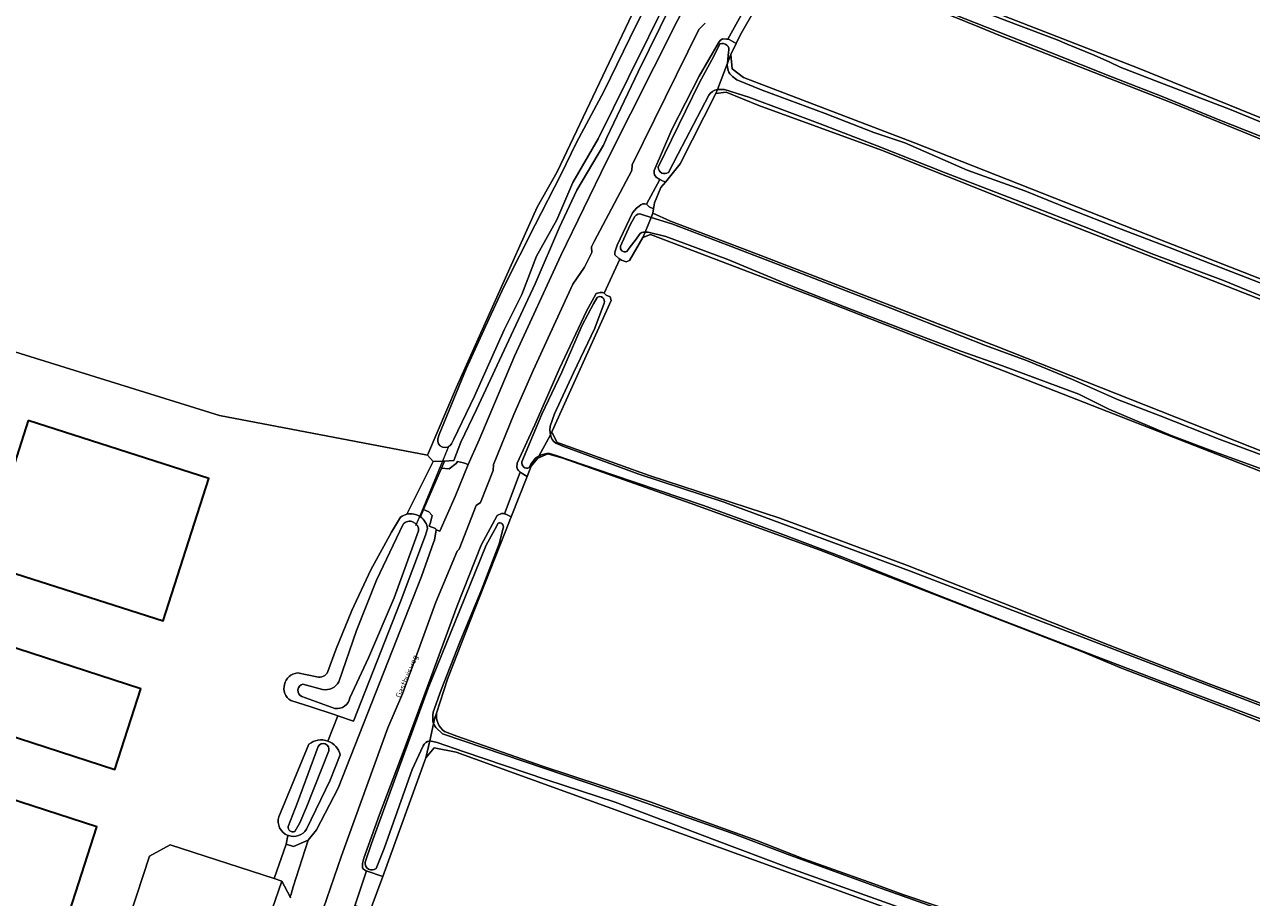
# Model space of a CAD drawing. Header units: metres. Extents: x 149984 to 156489, y 469398 to 478068.
# Tile 155 of 256: x 152471 to 152675, y 472603 to 472748. Entities that reach past the tile are written whole.
import ezdxf
from ezdxf.enums import TextEntityAlignment as Align

# ---------------------------------------------------------------- set-up
doc = ezdxf.new("R2010")
doc.units = ezdxf.units.M
doc.header["$LTSCALE"] = 0.75
for name, color, linetype, lineweight in [('B-WE-GR-GRAS-GV', 252, 'Continuous', 13), ('B-WE-KW-KUNSTWERK_DUIKER-G', 6, 'Continuous', 18), ('B-WE-OG-BEBOUWING-GV', 6, 'Continuous', 35), ('B-WE-OG-TERREIN_ERF-GV', 252, 'Continuous', 18), ('B-WE-OG-TERREIN_OEVER-GV', 252, 'Continuous', 18), ('B-WE-OG-TOPOGRAFIE-T18', 7, 'Continuous', 18), ('B-WE-OG-WATER-GV', 252, 'Continuous', 18), ('B-WE-OG-WATER_SLOOT-GV', 252, 'Continuous', 18), ('B-WE-OG-WEG-GV', 252, 'Continuous', 18), ('B-WE-VH-GESLOTENVERHARDING_ASFALT-GV', 252, 'Continuous', 18), ('B-WE-VH-OPENVERHARDING_BETONELEMENT-GV', 252, 'Continuous', 18), ('B-WE-VH-OPENVERHARDING_BETONSTRAATSTEEN-GV', 252, 'Continuous', 18)]:
    doc.layers.add(name, color=color, linetype=linetype, lineweight=lineweight)
doc.styles.add('NLCS-ISO-M500-T18', font='NLCS-ISO.ttf', dxfattribs={"height": 0.9})

msp = doc.modelspace()

# ---------------------------------------------------------------- linework, layer by layer
at = {"layer": 'B-WE-GR-GRAS-GV', "flags": 128}
for points in [[(152451.117, 472699.48), (152503.365, 472683.233), (152537.929, 472676.662), (152542.742, 472687.934), (152556.123, 472717.886), (152559.486, 472723.751), (152580.001, 472766.958), (152567.202, 472771.359), (152541.038, 472780.356), (152438.881, 472815.485)], [(152688.793, 472764.174), (152641.274, 472783.575), (152615.345, 472792.571), (152608.727, 472779.029), (152606.023, 472773.496), (152601.057, 472763.334), (152611.117, 472758.8), (152618.995, 472755.701), (152633.818, 472749.604), (152656.21, 472740.868), (152684.199, 472729.55)], [(152687.653, 472724.55), (152661.603, 472735.174), (152650.003, 472739.718), (152632.896, 472746.419), (152630.577, 472747.364), (152629.669, 472747.734), (152607.893, 472756.605), (152598.632, 472760.177), (152596.867, 472759.547), (152596.78, 472759.516), (152596.641, 472759.169), (152595.457, 472756.208), (152592.268, 472750.59), (152589.901, 472746.419), (152589.208, 472745.033), (152588.313, 472743.244), (152588.578, 472740.863), (152590.43, 472739.407), (152618.873, 472728.559), (152659.486, 472712.552), (152706.847, 472694.031)], [(152676.996, 472702.322), (152635.324, 472718.594), (152613.363, 472727.325), (152592.991, 472734.733), (152587.567, 472736.982), (152585.847, 472736.718), (152579.894, 472725.076), (152577.454, 472722.026), (152576.719, 472721.107), (152575.66, 472718.594), (152575.502, 472717.568), (152575.396, 472716.874), (152578.306, 472715.551), (152592.594, 472710.127), (152632.413, 472694.781), (152677.26, 472677.054)], [(152574.975, 472713.327), (152573.705, 472712.798), (152571.466, 472708.974), (152570.946, 472708.771), (152570.18, 472709.06), (152569.866, 472709.246), (152567.26, 472703.57), (152567.61, 472703.26), (152568.293, 472702.983), (152568.44, 472702.362), (152558.648, 472680.656), (152558.575, 472680.495), (152558.644, 472680.363), (152559.417, 472678.883), (152559.476, 472678.769), (152559.946, 472678.601), (152574.741, 472673.302), (152596.461, 472666.173), (152617.681, 472658.317), (152635.411, 472651.337), (152651.209, 472645.126), (152667.696, 472638.759), (152680.775, 472633.804)], [(152726.158, 472653.94), (152722.511, 472655.942), (152602.206, 472702.978), (152574.975, 472713.327)], [(152748.773, 472603.832), (152740.674, 472607.337), (152726.056, 472613.372), (152713.902, 472618.169), (152701.144, 472623.017), (152687.529, 472628.067), (152671.846, 472634.2), (152661.408, 472638.172), (152653.277, 472641.287), (152646.788, 472643.976), (152603.166, 472660.863), (152581.569, 472668.715), (152560.384, 472676.179), (152557.908, 472676.87), (152556.238, 472676.179), (152555.144, 472674.855), (152554.746, 472673.844), (152554.459, 472673.116), (152551.834, 472666.446), (152550.823, 472663.876), (152545.016, 472649.123), (152541.22, 472639.478), (152539.402, 472633.796)], [(152540.745, 472630.763), (152542.778, 472630.004), (152557.023, 472625.023), (152566.946, 472621.715), (152575.112, 472619.021), (152580.965, 472616.841), (152592.68, 472612.678), (152600.409, 472609.623), (152612.128, 472605.479), (152616.945, 472603.687), (152628.43, 472599.805), (152631.466, 472598.682), (152639.984, 472595.581), (152650.702, 472591.391), (152658.441, 472588.676), (152667.767, 472585.345), (152676.912, 472581.92)]]:
    msp.add_lwpolyline(points, dxfattribs=at)
at = {"layer": 'B-WE-GR-GRAS-GV'}
msp.add_lwpolyline([(152539.402, 472633.796, 0.2635828), (152540.745, 472630.763)], format="xyb", dxfattribs=at)
at = {"layer": 'B-WE-GR-GRAS-GV', "flags": 128}
for points in [[(152720.576, 472526.742), (152732.615, 472558.624), (152542.704, 472627.303), (152539.004, 472628.043), (152537.655, 472626.371), (152530.467, 472606.693), (152528.402, 472601.039), (152527.695, 472599.105), (152527.43, 472594.74), (152576.378, 472580.055)], [(152502.745, 472580.902), (152509.436, 472600.47), (152509.789, 472601.386), (152510.253, 472601.562), (152510.877, 472601.573), (152511.436, 472601.503), (152512.074, 472601.225), (152513.71, 472605.91), (152512.457, 472606.335), (152495.119, 472611.913), (152491.736, 472610.05), (152484.2, 472587.066), (152489.34, 472585.358)]]:
    msp.add_lwpolyline(points, close=True, dxfattribs=at)
at = {"layer": 'B-WE-KW-KUNSTWERK_DUIKER-G', "flags": 128}
for points in [[(152536.627, 472666.497), (152541.518, 472678.243)], [(152535.989, 472664.965), (152536.627, 472666.497)]]:
    msp.add_lwpolyline(points, dxfattribs=at)
at = {"layer": 'B-WE-OG-BEBOUWING-GV', "flags": 128}
for points in [[(152471.541, 472682.42), (152463.958, 472658.73), (152493.967, 472649.123), (152501.551, 472672.814)], [(152490.292, 472637.828), (152460.577, 472647.46), (152456.242, 472634.086), (152485.957, 472624.454)], [(152483.87, 472574.56), (152486.46, 472582.39), (152474.95, 472586.15), (152476.49, 472590.97), (152475.36, 472591.32), (152482.97, 472614.9), (152440.41, 472628.71), (152432.68, 472604.88), (152468.33, 472593.32), (152466.38, 472587.32), (152474.41, 472584.72), (152472.33, 472578.31)]]:
    msp.add_lwpolyline(points, close=True, dxfattribs=at)
at = {"layer": 'B-WE-OG-TERREIN_ERF-GV', "flags": 128}
for points in [[(152592.268, 472750.59), (152590.89, 472751.26), (152587.847, 472745.75), (152588.03, 472745.72), (152589.208, 472745.033), (152589.901, 472746.419)], [(152575.502, 472717.568), (152575.66, 472718.594), (152576.719, 472721.107), (152577.454, 472722.026), (152576.78, 472722.37), (152576.543, 472722.482), (152574.34, 472718.35), (152574.55, 472718.15), (152574.74, 472717.9)], [(152471.541, 472682.42), (152501.551, 472672.814), (152493.967, 472649.123), (152463.958, 472658.73)], [(152554.459, 472673.116), (152553.47, 472673.73), (152553.322, 472673.864), (152550.714, 472666.919), (152551.02, 472666.79), (152551.834, 472666.446)], [(152451.659, 472656.305), (152449.912, 472650.917), (152460.577, 472647.46), (152490.292, 472637.828), (152485.957, 472624.454), (152456.242, 472634.086), (152444.079, 472638.029), (152445.442, 472642.235), (152441.698, 472643.449), (152444.67, 472652.616), (152446.416, 472658.004)], [(152482.97, 472614.9), (152475.36, 472591.32), (152476.49, 472590.97), (152474.95, 472586.15), (152486.46, 472582.39), (152483.87, 472574.56), (152472.33, 472578.31), (152474.41, 472584.72), (152466.38, 472587.32), (152468.33, 472593.32), (152432.68, 472604.88), (152440.41, 472628.71)], [(152530.467, 472606.693), (152527.9, 472607.55), (152527.767, 472607.598), (152525.834, 472601.826), (152526.05, 472601.82), (152528.402, 472601.039)]]:
    msp.add_lwpolyline(points, close=True, dxfattribs=at)
for points in [[(152534.455, 472666.843), (152538.859, 472675.59), (152537.929, 472676.662), (152503.365, 472683.233), (152451.117, 472699.48), (152453.341, 472704.878), (152449.214, 472707.259), (152437.863, 472710.673), (152434.758, 472711.075), (152425.918, 472713.798), (152425.454, 472711.049), (152424.485, 472708.528), (152417.392, 472711.234), (152406.623, 472715.172), (152399.976, 472695.972), (152394.365, 472683.972), (152392.606, 472684.54), (152388.562, 472692.248)], [(152540.246, 472674.519), (152540.751, 472675.694), (152540.58, 472675.685), (152538.859, 472675.59), (152534.455, 472666.843)], [(152536.757, 472666.41), (152537.275, 472667.619), (152540.246, 472674.519)], [(152521.378, 472640.726), (152522.714, 472644.472), (152525.353, 472650.872), (152528.522, 472657.605), (152531.918, 472663.891), (152533.449, 472666.36)], [(152516.285, 472640.49), (152519.521, 472639.846)], [(152521.361, 472629.171), (152523.022, 472633.349), (152522.4, 472633.559), (152518.54, 472634.864), (152515.177, 472635.915)], [(152513.2, 472616.6), (152518.212, 472628.641)], [(152425.559, 472570.538), (152492.319, 472548.802), (152494.483, 472553.616), (152497.474, 472563.942), (152502.745, 472580.902), (152489.34, 472585.358), (152484.2, 472587.066), (152491.736, 472610.05), (152495.119, 472611.913), (152512.457, 472606.335), (152514.417, 472612.038), (152514.694, 472613.497)]]:
    msp.add_lwpolyline(points, dxfattribs=at)
at = {"layer": 'B-WE-OG-TERREIN_ERF-GV'}
for points in [[(152533.449, 472666.36, -0.1009826), (152534.455, 472666.843)], [(152534.455, 472666.843, -0.2199781), (152536.757, 472666.41)], [(152515.177, 472635.915, -0.6997669), (152516.285, 472640.49)], [(152519.521, 472639.846, 0.3681476), (152521.378, 472640.726)], [(152518.212, 472628.641, -0.2650872), (152521.361, 472629.171)], [(152514.694, 472613.497, -0.3874015), (152513.2, 472616.6)]]:
    msp.add_lwpolyline(points, format="xyb", dxfattribs=at)
at = {"layer": 'B-WE-OG-TERREIN_OEVER-GV', "flags": 128}
for points in [[(152580.087, 472767.166), (152580.001, 472766.958), (152559.486, 472723.751), (152556.123, 472717.886), (152542.742, 472687.934), (152537.929, 472676.662), (152538.859, 472675.59), (152540.58, 472675.685), (152540.751, 472675.694), (152542.289, 472675.78), (152543.44, 472678.82)], [(152539.631, 472679.394), (152539.848, 472680.09), (152544.33, 472691.028), (152548.152, 472699.36), (152550.665, 472704.763), (152555.799, 472714.943), (152560.073, 472723.229), (152562.657, 472728.603), (152567.216, 472737.091), (152572.676, 472748.209), (152578.364, 472759.487), (152580.557, 472764.811)], [(152601.057, 472763.334), (152600.288, 472762.333), (152609.668, 472758.497), (152622.154, 472753.469), (152635.66, 472748.263), (152642.565, 472745.667), (152644.224, 472744.944), (152648.698, 472743.101), (152651.309, 472741.972), (152653.046, 472741.129), (152659.653, 472738.558), (152671.506, 472734.043), (152681.833, 472729.744)], [(152919.857, 472634.752), (152917.896, 472635.541), (152901.514, 472642.237), (152882.626, 472649.783), (152874.741, 472652.733), (152851.623, 472661.945), (152839.959, 472666.633), (152814.419, 472677.333), (152800.272, 472682.802), (152761.234, 472698.672), (152755.938, 472700.966), (152739.804, 472707.646), (152725.698, 472712.624), (152715.122, 472717.157), (152689.708, 472727.522), (152684.199, 472729.55), (152656.21, 472740.868), (152633.818, 472749.604), (152618.995, 472755.701), (152611.117, 472758.8), (152601.057, 472763.334)], [(152680.713, 472727.912), (152669.601, 472732.29), (152660.038, 472736.243), (152651.774, 472739.482), (152641.201, 472743.69), (152632.748, 472746.997), (152619.696, 472752.155), (152609.514, 472756.343), (152601.361, 472759.594), (152598.859, 472760.472), (152598.632, 472760.177), (152607.893, 472756.605), (152629.669, 472747.734), (152630.577, 472747.364), (152632.896, 472746.419), (152650.003, 472739.718), (152661.603, 472735.174), (152687.653, 472724.55)], [(152578.018, 472752.985), (152571.304, 472739.414), (152566.269, 472729.199), (152562.097, 472721.958), (152559.411, 472715.771), (152556.054, 472709.729), (152553.608, 472703.351), (152550.683, 472697.5), (152545.744, 472686.47), (152542.291, 472679.325), (152541.915, 472678.526)], [(152543.44, 472678.82), (152546.07, 472684.23), (152551.8, 472696.58), (152555.8, 472705.15), (152559.87, 472714.51), (152562.72, 472720.69), (152567.16, 472728.15), (152567.75, 472729.44), (152572.93, 472740.33), (152576.57, 472747.77), (152577.5, 472749.57)], [(152587.963, 472743.635), (152587.753, 472741.763), (152588.313, 472743.244), (152589.208, 472745.033), (152588.03, 472745.72), (152587.847, 472745.75), (152587.61, 472745.79), (152586.94, 472745.8), (152586.56, 472745.53), (152586.3, 472745.14), (152583.06, 472739.63), (152578.51, 472730.75), (152575.6, 472723.95), (152575.57, 472723.49), (152575.65, 472723.21), (152575.94, 472722.84), (152576.27, 472722.61), (152576.543, 472722.482), (152576.78, 472722.37), (152577.454, 472722.026), (152579.894, 472725.076), (152585.847, 472736.718), (152586.108, 472737.41)], [(152576.266, 472724.489), (152578.471, 472729.056), (152583.123, 472738.545), (152585.506, 472742.947), (152586.517, 472745.005)], [(152845.685, 472638.399), (152830.804, 472644.819), (152791.91, 472660.297), (152752.091, 472675.907), (152706.847, 472694.031), (152659.486, 472712.552), (152618.873, 472728.559), (152590.43, 472739.407), (152588.578, 472740.863), (152588.313, 472743.244), (152587.753, 472741.763)], [(152588.594, 472739.575), (152589.343, 472739.036), (152593.516, 472737.308), (152604.007, 472733.446), (152612.077, 472730.282), (152617.233, 472728.567), (152627.614, 472724.028), (152637.211, 472720.585), (152644.847, 472717.466), (152652.75, 472714.37), (152661.36, 472711.132), (152667.989, 472708.513), (152674.165, 472706.133), (152681.423, 472703.308)], [(152586.108, 472737.41), (152585.847, 472736.718), (152587.567, 472736.982), (152592.991, 472734.733), (152613.363, 472727.325), (152635.324, 472718.594), (152676.996, 472702.322), (152720.255, 472685.389), (152763.382, 472668.058), (152797.249, 472654.829), (152827.279, 472642.791), (152844.854, 472635.864)], [(152679.898, 472701.714), (152670.207, 472705.661), (152658.181, 472710.155), (152648.093, 472714.197), (152634.497, 472719.509), (152624.126, 472723.533), (152612.637, 472728.038), (152603.154, 472731.692), (152591.299, 472736.132), (152587.273, 472737.404), (152586.108, 472737.41)], [(152584.701, 472736.45), (152579.595, 472726.702), (152577.97, 472723.64)], [(152575.396, 472716.874), (152575.502, 472717.568), (152574.74, 472717.9), (152574.55, 472718.15), (152574.34, 472718.35), (152573.96, 472718.41), (152573.68, 472718.42), (152573.37, 472718.27), (152573.07, 472718.04), (152572.63, 472717.67), (152572.01, 472716.94), (152569.42, 472711.53), (152569.03, 472710.4), (152569.07, 472709.92), (152569.74, 472709.32), (152569.866, 472709.246), (152570.18, 472709.06), (152570.946, 472708.771), (152571.466, 472708.974), (152573.705, 472712.798), (152574.089, 472713.724)], [(152570.015, 472711.367), (152571.583, 472714.917), (152572.353, 472716.307)], [(152573.547, 472716.649), (152575.098, 472716.156), (152575.396, 472716.874)], [(152836.637, 472614.755), (152815.219, 472623.377), (152814.315, 472623.741), (152766.16, 472643.188), (152738.414, 472653.474), (152723.695, 472658.93), (152718.012, 472661.148), (152677.26, 472677.054), (152632.413, 472694.781), (152592.594, 472710.127), (152578.306, 472715.551), (152575.396, 472716.874), (152575.098, 472716.156), (152578.547, 472715.073), (152587.824, 472711.562), (152598.358, 472707.486), (152614.952, 472701.057), (152630.651, 472694.893)], [(152573.085, 472713.283), (152572.618, 472712.567), (152571.43, 472711.034), (152571.045, 472710.5)], [(152726.354, 472654.868), (152724.495, 472655.812), (152714.133, 472659.798), (152701.416, 472664.69), (152688.447, 472669.678), (152679.062, 472673.436), (152668.898, 472677.183), (152661.504, 472679.932), (152651.134, 472684.322), (152646.197, 472686.777), (152633.48, 472691.487), (152626.57, 472693.917), (152619.085, 472696.768), (152607.241, 472701.302), (152597.806, 472705.041), (152587.838, 472709.166), (152577.548, 472713.001), (152574.609, 472713.705), (152574.089, 472713.724), (152573.705, 472712.798), (152574.975, 472713.327), (152602.206, 472702.978), (152722.511, 472655.942), (152726.158, 472653.94)], [(152567.61, 472703.26), (152567.26, 472703.57), (152566.98, 472703.69), (152566.64, 472703.7), (152565.94, 472703.5), (152564.32, 472700.58), (152559.86, 472691.04), (152555.76, 472681.69), (152552.83, 472675.36), (152552.75, 472674.65), (152552.89, 472674.34), (152553.06, 472674.1), (152553.322, 472673.864), (152553.47, 472673.73), (152554.459, 472673.116), (152554.746, 472673.844), (152555.144, 472674.855), (152556.238, 472676.179), (152556.421, 472676.518), (152555.855, 472676.152), (152555.113, 472675.158), (152554.817, 472674.597)], [(152553.606, 472675.558), (152556.921, 472683.471), (152560.224, 472690.44), (152563.629, 472698.239), (152565.48, 472701.788), (152566.098, 472702.863)], [(152567.272, 472701.914), (152565.731, 472697.774), (152562.203, 472690.352), (152559.022, 472683.538), (152558.311, 472681.494), (152558.244, 472680.824), (152558.342, 472680.065), (152558.575, 472680.495), (152558.648, 472680.656), (152568.44, 472702.362), (152568.293, 472702.983), (152567.61, 472703.26)], [(152630.651, 472694.893), (152637.475, 472692.367), (152645.145, 472689.221), (152652.593, 472685.922), (152659.715, 472683.202), (152669.49, 472679.336), (152678.115, 472676.106)], [(152713.557, 472621.288), (152710.64, 472622.588), (152694.047, 472628.816), (152680.775, 472633.804), (152667.696, 472638.759), (152651.209, 472645.126), (152635.411, 472651.337), (152617.681, 472658.317), (152596.461, 472666.173), (152574.741, 472673.302), (152559.946, 472678.601), (152559.476, 472678.769), (152559.417, 472678.883), (152558.644, 472680.363), (152558.575, 472680.495), (152558.342, 472680.065)], [(152559.245, 472678.651), (152560.422, 472678.147), (152573.037, 472673.525), (152587.213, 472668.835), (152587.919, 472668.582), (152618.031, 472657.467), (152713.621, 472620.805), (152715.712, 472621.09), (152715.886, 472621.561)], [(152556.421, 472676.518), (152556.238, 472676.179), (152557.908, 472676.87), (152560.384, 472676.179), (152581.569, 472668.715), (152603.166, 472660.863), (152646.788, 472643.976), (152653.277, 472641.287), (152661.408, 472638.172), (152671.846, 472634.2), (152687.529, 472628.067), (152701.144, 472623.017), (152713.902, 472618.169), (152726.056, 472613.372), (152740.674, 472607.337), (152748.773, 472603.832)], [(152749.987, 472604.452), (152749.248, 472604.45), (152742.8, 472607.14), (152708.174, 472620.931), (152661.226, 472638.556), (152649.938, 472642.909), (152633.376, 472649.279), (152622.908, 472653.361), (152615.838, 472656.159), (152607.218, 472659.593), (152596.552, 472663.643), (152583.811, 472668.292), (152568.727, 472673.407), (152559.276, 472676.617), (152558.214, 472676.93)], [(152533.449, 472666.36), (152531.918, 472663.891), (152528.522, 472657.605), (152525.353, 472650.872), (152522.714, 472644.472), (152521.378, 472640.726)], [(152538.916, 472632.025), (152539.103, 472632.863), (152539.159, 472633.037), (152539.402, 472633.796), (152541.22, 472639.478), (152545.016, 472649.123), (152550.823, 472663.876), (152551.834, 472666.446), (152551.02, 472666.79), (152550.714, 472666.919), (152550.57, 472666.98), (152550.21, 472666.99), (152549.5, 472666.63), (152546.86, 472661.7), (152542.83, 472651.64), (152538.47, 472639.74), (152534.05, 472627.77), (152529.95, 472616.98), (152527.36, 472609.74), (152527.14, 472608.85), (152527.14, 472608.11), (152527.29, 472607.9), (152527.62, 472607.65), (152527.767, 472607.598), (152527.9, 472607.55), (152530.467, 472606.693)], [(152518.54, 472634.864), (152522.4, 472633.559), (152523.022, 472633.349), (152525.59, 472632.481), (152533.35, 472652.18), (152537.599, 472663.399), (152537.912, 472664.455)], [(152523.194, 472639.034), (152526.126, 472647.526), (152529.43, 472655.924), (152533.862, 472665.22)], [(152536.445, 472664.085), (152532.364, 472652.949), (152528.096, 472642.974), (152525.027, 472636.356)], [(152527.582, 472609.041), (152528.633, 472612.181), (152533.053, 472624.324), (152538.035, 472637.963), (152543.288, 472650.936), (152547.655, 472661.708), (152549.119, 472664.341), (152549.653, 472665.384)], [(152550.497, 472664.553), (152549.841, 472661.955), (152546.91, 472654.295), (152543.313, 472645.622), (152540.21, 472637.663), (152538.865, 472633.953)], [(152519.521, 472639.846), (152516.285, 472640.49)], [(152517.222, 472638.614), (152520.486, 472637.756)], [(152515.177, 472635.915), (152518.54, 472634.864)], [(152522.519, 472634.606), (152517.054, 472636.576)], [(152539.402, 472633.796), (152539.159, 472633.037), (152539.103, 472632.863), (152538.916, 472632.025), (152539.309, 472631.439), (152540.426, 472630.35), (152570.825, 472620.086), (152588.474, 472613.844), (152598.148, 472610.227), (152613.392, 472604.667), (152622.883, 472601.308), (152628.067, 472599.55), (152650.383, 472591.248), (152678.252, 472581.114), (152680.813, 472580.236), (152687.649, 472577.763), (152693.513, 472575.491), (152699.155, 472573.633), (152703.947, 472571.916), (152713.492, 472568.216), (152718.323, 472566.587), (152725.291, 472563.824), (152727.901, 472562.852), (152732.475, 472561.353)], [(152616.945, 472603.687), (152612.128, 472605.479), (152600.409, 472609.623), (152592.68, 472612.678), (152580.965, 472616.841), (152575.112, 472619.021), (152566.946, 472621.715), (152557.023, 472625.023), (152542.778, 472630.004), (152540.745, 472630.763)], [(152518.212, 472628.641), (152513.2, 472616.6)], [(152514.737, 472614.992), (152516.288, 472618.96), (152519.721, 472628.261)], [(152521.495, 472627.532), (152517.785, 472618.181), (152516.685, 472615.605), (152515.854, 472614.14)], [(152537.175, 472628.363), (152535.395, 472624.454), (152530.711, 472611.314), (152529.358, 472608.012)], [(152530.467, 472606.693), (152537.655, 472626.371), (152538.285, 472629.197)], [(152687.954, 472575.194), (152674.681, 472580.019), (152659.374, 472585.829), (152641.786, 472592.289), (152627.626, 472597.519), (152617.455, 472601.147), (152597.982, 472608.097), (152585.592, 472612.759), (152569.135, 472619.014), (152557.748, 472622.73), (152544.009, 472627.38), (152539.526, 472628.942), (152538.285, 472629.197), (152537.655, 472626.371), (152539.004, 472628.043), (152542.704, 472627.303), (152732.615, 472558.624)], [(152517.82, 472614.52), (152521.73, 472622.68), (152523.387, 472626.892)], [(152676.912, 472581.92), (152667.767, 472585.345), (152658.441, 472588.676), (152650.702, 472591.391), (152639.984, 472595.581), (152631.466, 472598.682), (152628.43, 472599.805), (152616.945, 472603.687)]]:
    msp.add_lwpolyline(points, dxfattribs=at)
at = {"layer": 'B-WE-OG-TERREIN_OEVER-GV'}
for points in [[(152586.517, 472745.005, -0.6257743), (152587.963, 472743.635)], [(152587.753, 472741.763, 0.2477569), (152588.594, 472739.575)], [(152586.108, 472737.41, 0.2136771), (152584.701, 472736.45)], [(152577.97, 472723.64, -0.6215643), (152576.266, 472724.489)], [(152572.353, 472716.307, -0.3561222), (152573.547, 472716.649)], [(152574.089, 472713.724, 0.2908445), (152573.085, 472713.283)], [(152571.045, 472710.5, -0.6807334), (152570.015, 472711.367)], [(152566.098, 472702.863, -0.7356595), (152567.272, 472701.914)], [(152541.915, 472678.526, -0.8365627), (152539.631, 472679.394)], [(152558.342, 472680.065, 0.2021961), (152559.245, 472678.651)], [(152558.214, 472676.93, 0.1317169), (152556.421, 472676.518)], [(152554.817, 472674.597, -0.6284387), (152553.606, 472675.558)], [(152534.455, 472666.843, 0.1009826), (152533.449, 472666.36)], [(152536.757, 472666.41, 0.2199781), (152534.455, 472666.843)], [(152537.912, 472664.455, 0.2126842), (152536.757, 472666.41)], [(152533.862, 472665.22, -0.6982107), (152536.445, 472664.085)], [(152549.653, 472665.384, -0.6417709), (152550.497, 472664.553)], [(152516.285, 472640.49, 0.6997669), (152515.177, 472635.915)], [(152521.378, 472640.726, -0.3681476), (152519.521, 472639.846)], [(152517.054, 472636.576, -0.7554468), (152517.222, 472638.614)], [(152520.486, 472637.756, 0.3313539), (152523.194, 472639.034)], [(152525.027, 472636.356, -0.427431), (152522.519, 472634.606)], [(152538.865, 472633.953, 0.114684), (152538.916, 472632.025)], [(152540.745, 472630.763, -0.2635828), (152539.402, 472633.796)], [(152521.361, 472629.171, 0.2650872), (152518.212, 472628.641)], [(152519.721, 472628.261, -0.9000037), (152521.495, 472627.532)], [(152523.387, 472626.892, 0.251532), (152521.361, 472629.171)], [(152538.285, 472629.197, 0.226161), (152537.175, 472628.363)], [(152513.2, 472616.6, 0.3874015), (152514.694, 472613.497)], [(152514.694, 472613.497, 0.0110606), (152514.803, 472613.456)], [(152515.854, 472614.14, -0.573324), (152514.737, 472614.992)], [(152514.803, 472613.456, 0.3514642), (152517.82, 472614.52)], [(152529.358, 472608.012, -0.6876374), (152527.582, 472609.041)]]:
    msp.add_lwpolyline(points, format="xyb", dxfattribs=at)
at = {"layer": 'B-WE-OG-WATER-GV', "flags": 128}
for points in [[(152587.753, 472741.763), (152586.108, 472737.41), (152587.273, 472737.404), (152591.299, 472736.132), (152603.154, 472731.692), (152612.637, 472728.038), (152624.126, 472723.533), (152634.497, 472719.509), (152648.093, 472714.197), (152658.181, 472710.155), (152670.207, 472705.661), (152679.898, 472701.714)], [(152681.423, 472703.308), (152674.165, 472706.133), (152667.989, 472708.513), (152661.36, 472711.132), (152652.75, 472714.37), (152644.847, 472717.466), (152637.211, 472720.585), (152627.614, 472724.028), (152617.233, 472728.567), (152612.077, 472730.282), (152604.007, 472733.446), (152593.516, 472737.308), (152589.343, 472739.036), (152588.594, 472739.575)], [(152678.115, 472676.106), (152669.49, 472679.336), (152659.715, 472683.202), (152652.593, 472685.922), (152645.145, 472689.221), (152637.475, 472692.367), (152630.651, 472694.893), (152614.952, 472701.057), (152598.358, 472707.486), (152587.824, 472711.562), (152578.547, 472715.073), (152575.098, 472716.156), (152574.089, 472713.724), (152574.609, 472713.705), (152577.548, 472713.001), (152587.838, 472709.166), (152597.806, 472705.041), (152607.241, 472701.302), (152619.085, 472696.768), (152626.57, 472693.917), (152633.48, 472691.487), (152646.197, 472686.777), (152651.134, 472684.322), (152661.504, 472679.932), (152668.898, 472677.183), (152679.062, 472673.436)], [(152558.342, 472680.065), (152556.421, 472676.518)], [(152750.452, 472605.782), (152718.491, 472618.179), (152717.3, 472620.957), (152717.384, 472621.174), (152715.886, 472621.561), (152715.712, 472621.09), (152713.621, 472620.805), (152618.031, 472657.467), (152587.919, 472668.582), (152587.213, 472668.835), (152573.037, 472673.525), (152560.422, 472678.147), (152559.245, 472678.651)], [(152558.214, 472676.93), (152559.276, 472676.617), (152568.727, 472673.407), (152583.811, 472668.292), (152596.552, 472663.643), (152607.218, 472659.593), (152615.838, 472656.159), (152622.908, 472653.361), (152633.376, 472649.279), (152649.938, 472642.909), (152661.226, 472638.556), (152708.174, 472620.931), (152742.8, 472607.14), (152749.248, 472604.45), (152749.987, 472604.452)]]:
    msp.add_lwpolyline(points, dxfattribs=at)
at = {"layer": 'B-WE-OG-WATER-GV'}
for points in [[(152588.594, 472739.575, -0.2477569), (152587.753, 472741.763)], [(152559.245, 472678.651, -0.2021961), (152558.342, 472680.065)], [(152556.421, 472676.518, -0.1317169), (152558.214, 472676.93)]]:
    msp.add_lwpolyline(points, format="xyb", dxfattribs=at)
at = {"layer": 'B-WE-OG-WATER_SLOOT-GV', "flags": 128}
for points in [[(152580.557, 472764.811), (152578.364, 472759.487), (152572.676, 472748.209), (152567.216, 472737.091), (152562.657, 472728.603), (152560.073, 472723.229), (152555.799, 472714.943), (152550.665, 472704.763), (152548.152, 472699.36), (152544.33, 472691.028), (152539.848, 472680.09), (152539.631, 472679.394)], [(152681.833, 472729.744), (152671.506, 472734.043), (152659.653, 472738.558), (152653.046, 472741.129), (152651.309, 472741.972), (152648.698, 472743.101), (152644.224, 472744.944), (152642.565, 472745.667), (152635.66, 472748.263), (152622.154, 472753.469), (152609.668, 472758.497), (152600.288, 472762.333), (152598.859, 472760.472), (152601.361, 472759.594), (152609.514, 472756.343), (152619.696, 472752.155), (152632.748, 472746.997), (152641.201, 472743.69), (152651.774, 472739.482), (152660.038, 472736.243), (152669.601, 472732.29), (152680.713, 472727.912)], [(152541.915, 472678.526), (152542.291, 472679.325), (152545.744, 472686.47), (152550.683, 472697.5), (152553.608, 472703.351), (152556.054, 472709.729), (152559.411, 472715.771), (152562.097, 472721.958), (152566.269, 472729.199), (152571.304, 472739.414), (152578.018, 472752.985)], [(152586.517, 472745.005), (152585.506, 472742.947), (152583.123, 472738.545), (152578.471, 472729.056), (152576.266, 472724.489)], [(152586.108, 472737.41), (152587.753, 472741.763), (152587.963, 472743.635)], [(152577.97, 472723.64), (152579.595, 472726.702), (152584.701, 472736.45)], [(152572.353, 472716.307), (152571.583, 472714.917), (152570.015, 472711.367)], [(152574.089, 472713.724), (152575.098, 472716.156), (152573.547, 472716.649)], [(152571.045, 472710.5), (152571.43, 472711.034), (152572.618, 472712.567), (152573.085, 472713.283)], [(152566.098, 472702.863), (152565.48, 472701.788), (152563.629, 472698.239), (152560.224, 472690.44), (152556.921, 472683.471), (152553.606, 472675.558)], [(152558.342, 472680.065), (152558.244, 472680.824), (152558.311, 472681.494), (152559.022, 472683.538), (152562.203, 472690.352), (152565.731, 472697.774), (152567.272, 472701.914)], [(152554.817, 472674.597), (152555.113, 472675.158), (152555.855, 472676.152), (152556.421, 472676.518), (152558.342, 472680.065)], [(152533.862, 472665.22), (152529.43, 472655.924), (152526.126, 472647.526), (152523.194, 472639.034)], [(152525.027, 472636.356), (152528.096, 472642.974), (152532.364, 472652.949), (152536.445, 472664.085)], [(152549.653, 472665.384), (152549.119, 472664.341), (152547.655, 472661.708), (152543.288, 472650.936), (152538.035, 472637.963), (152533.053, 472624.324), (152528.633, 472612.181), (152527.582, 472609.041)], [(152538.865, 472633.953), (152540.21, 472637.663), (152543.313, 472645.622), (152546.91, 472654.295), (152549.841, 472661.955), (152550.497, 472664.553)], [(152520.486, 472637.756), (152517.222, 472638.614)], [(152517.054, 472636.576), (152522.519, 472634.606)], [(152539.309, 472631.439), (152538.916, 472632.025), (152538.285, 472629.197), (152539.526, 472628.942), (152544.009, 472627.38), (152557.748, 472622.73), (152569.135, 472619.014), (152585.592, 472612.759), (152597.982, 472608.097), (152617.455, 472601.147), (152627.626, 472597.519), (152641.786, 472592.289), (152659.374, 472585.829), (152674.681, 472580.019), (152687.954, 472575.194), (152705.272, 472569.149), (152720.013, 472563.877), (152727.412, 472561.077), (152731.89, 472559.476)], [(152538.285, 472629.197), (152538.916, 472632.025)], [(152732.475, 472561.353), (152727.901, 472562.852), (152725.291, 472563.824), (152718.323, 472566.587), (152713.492, 472568.216), (152703.947, 472571.916), (152699.155, 472573.633), (152693.513, 472575.491), (152687.649, 472577.763), (152680.813, 472580.236), (152678.252, 472581.114), (152650.383, 472591.248), (152628.067, 472599.55), (152622.883, 472601.308), (152613.392, 472604.667), (152598.148, 472610.227), (152588.474, 472613.844), (152570.825, 472620.086), (152540.426, 472630.35), (152539.309, 472631.439)], [(152519.721, 472628.261), (152516.288, 472618.96), (152514.737, 472614.992)], [(152515.854, 472614.14), (152516.685, 472615.605), (152517.785, 472618.181), (152521.495, 472627.532)], [(152529.358, 472608.012), (152530.711, 472611.314), (152535.395, 472624.454), (152537.175, 472628.363)]]:
    msp.add_lwpolyline(points, dxfattribs=at)
at = {"layer": 'B-WE-OG-WATER_SLOOT-GV'}
for points in [[(152587.963, 472743.635, 0.6257743), (152586.517, 472745.005)], [(152584.701, 472736.45, -0.2136771), (152586.108, 472737.41)], [(152576.266, 472724.489, 0.6215643), (152577.97, 472723.64)], [(152573.547, 472716.649, 0.3561222), (152572.353, 472716.307)], [(152573.085, 472713.283, -0.2908445), (152574.089, 472713.724)], [(152570.015, 472711.367, 0.6807334), (152571.045, 472710.5)], [(152567.272, 472701.914, 0.7356595), (152566.098, 472702.863)], [(152539.631, 472679.394, 0.8365627), (152541.915, 472678.526)], [(152553.606, 472675.558, 0.6284387), (152554.817, 472674.597)], [(152536.445, 472664.085, 0.6982107), (152533.862, 472665.22)], [(152550.497, 472664.553, 0.6417709), (152549.653, 472665.384)], [(152517.222, 472638.614, 0.7554468), (152517.054, 472636.576)], [(152523.194, 472639.034, -0.3313539), (152520.486, 472637.756)], [(152522.519, 472634.606, 0.427431), (152525.027, 472636.356)], [(152538.916, 472632.025, -0.114684), (152538.865, 472633.953)], [(152521.495, 472627.532, 0.9000037), (152519.721, 472628.261)], [(152537.175, 472628.363, -0.226161), (152538.285, 472629.197)], [(152514.737, 472614.992, 0.573324), (152515.854, 472614.14)], [(152527.582, 472609.041, 0.6876374), (152529.358, 472608.012)]]:
    msp.add_lwpolyline(points, format="xyb", dxfattribs=at)
at = {"layer": 'B-WE-OG-WEG-GV', "flags": 128}
for points in [[(152577.5, 472749.57), (152576.57, 472747.77), (152572.93, 472740.33), (152567.75, 472729.44), (152567.16, 472728.15), (152562.72, 472720.69), (152559.87, 472714.51), (152555.8, 472705.15), (152551.8, 472696.58), (152546.07, 472684.23), (152543.44, 472678.82), (152542.289, 472675.78), (152540.751, 472675.694), (152540.246, 472674.519), (152541.538, 472674.399), (152542.706, 472675.297), (152542.904, 472675.621), (152543.874, 472675.387), (152544.7, 472675.1), (152546.5, 472679.183), (152552.382, 472693.122), (152560.067, 472709.847), (152567.714, 472725.55), (152595.17, 472780.059)], [(152567.26, 472703.57), (152569.866, 472709.246), (152569.74, 472709.32), (152569.07, 472709.92), (152569.03, 472710.4), (152569.42, 472711.53), (152572.01, 472716.94), (152572.63, 472717.67), (152573.07, 472718.04), (152573.37, 472718.27), (152573.68, 472718.42), (152573.96, 472718.41), (152574.34, 472718.35), (152576.543, 472722.482), (152576.27, 472722.61), (152575.94, 472722.84), (152575.65, 472723.21), (152575.57, 472723.49), (152575.6, 472723.95), (152578.51, 472730.75), (152583.06, 472739.63), (152586.3, 472745.14), (152586.56, 472745.53), (152586.94, 472745.8), (152587.61, 472745.79), (152587.847, 472745.75), (152590.89, 472751.26)], [(152584.092, 472748.425), (152582.996, 472747.347), (152571.909, 472724.878), (152571.883, 472723.961), (152565.593, 472712.174), (152565.162, 472711.275), (152565.216, 472710.341), (152563.994, 472707.897), (152562.054, 472705.094), (152555.459, 472690.737), (152552.243, 472683.406), (152548.901, 472675.104), (152548.811, 472674.134), (152546.708, 472668.797), (152545.99, 472668.276), (152543.187, 472661.035), (152542.827, 472660.729), (152539.287, 472652.266), (152533.746, 472637.006), (152531.35, 472631.39), (152523.63, 472610.11), (152520.584, 472601.25)], [(152525.834, 472601.826), (152527.767, 472607.598), (152527.62, 472607.65), (152527.29, 472607.9), (152527.14, 472608.11), (152527.14, 472608.85), (152527.36, 472609.74), (152529.95, 472616.98), (152534.05, 472627.77), (152538.47, 472639.74), (152542.83, 472651.64), (152546.86, 472661.7), (152549.5, 472666.63), (152550.21, 472666.99), (152550.57, 472666.98), (152550.714, 472666.919), (152553.322, 472673.864), (152553.06, 472674.1), (152552.89, 472674.34), (152552.75, 472674.65), (152552.83, 472675.36), (152555.76, 472681.69), (152559.86, 472691.04), (152564.32, 472700.58), (152565.94, 472703.5), (152566.64, 472703.7), (152566.98, 472703.69), (152567.26, 472703.57)], [(152539.337, 472664.247), (152539.238, 472664.48), (152538.169, 472664.867), (152538.411, 472665.451), (152538.717, 472666.655), (152538.124, 472667.23), (152537.275, 472667.619), (152536.757, 472666.41)], [(152514.694, 472613.497), (152514.417, 472612.038), (152515.65, 472611.65), (152518.083, 472612.717), (152519.459, 472614.451), (152523.081, 472621.371), (152536.911, 472656.529), (152538.923, 472662.14), (152539.076, 472662.567), (152539.337, 472664.247)], [(152537.912, 472664.455), (152537.599, 472663.399), (152533.35, 472652.18), (152525.59, 472632.481), (152523.022, 472633.349), (152521.361, 472629.171)], [(152523.387, 472626.892), (152521.73, 472622.68), (152517.82, 472614.52)], [(152515.17, 472603.111), (152515.084, 472603.275), (152513.71, 472605.91), (152512.074, 472601.225)]]:
    msp.add_lwpolyline(points, dxfattribs=at)
at = {"layer": 'B-WE-OG-WEG-GV'}
for points in [[(152536.757, 472666.41, -0.2126842), (152537.912, 472664.455)], [(152521.361, 472629.171, -0.251532), (152523.387, 472626.892)], [(152514.803, 472613.456, -0.0110606), (152514.694, 472613.497)], [(152517.82, 472614.52, -0.3514642), (152514.803, 472613.456)]]:
    msp.add_lwpolyline(points, format="xyb", dxfattribs=at)
at = {"layer": 'B-WE-VH-GESLOTENVERHARDING_ASFALT-GV', "flags": 128}
for points in [[(152636.22, 472863.49), (152631.386, 472853.948), (152627.969, 472843.648), (152611.885, 472812.216), (152595.17, 472780.059), (152567.714, 472725.55), (152560.067, 472709.847), (152552.382, 472693.122), (152546.5, 472679.183), (152544.7, 472675.1), (152542.527, 472669.779), (152539.975, 472664.049), (152539.337, 472664.247), (152539.076, 472662.567), (152538.923, 472662.14), (152536.911, 472656.529), (152523.081, 472621.371), (152519.459, 472614.451), (152518.083, 472612.717), (152515.605, 472604.955), (152515.253, 472603.759), (152515.084, 472603.275), (152515.17, 472603.111)], [(152520.584, 472601.25), (152523.63, 472610.11), (152531.35, 472631.39), (152533.746, 472637.006), (152539.287, 472652.266), (152542.827, 472660.729), (152543.187, 472661.035), (152545.99, 472668.276), (152546.708, 472668.797), (152548.811, 472674.134), (152548.901, 472675.104), (152552.243, 472683.406), (152555.459, 472690.737), (152562.054, 472705.094), (152563.994, 472707.897), (152565.216, 472710.341), (152565.162, 472711.275), (152565.593, 472712.174), (152571.883, 472723.961), (152571.909, 472724.878), (152582.996, 472747.347), (152584.092, 472748.425)]]:
    msp.add_lwpolyline(points, dxfattribs=at)
at = {"layer": 'B-WE-VH-OPENVERHARDING_BETONELEMENT-GV', "flags": 128}
msp.add_lwpolyline([(152543.874, 472675.387), (152542.904, 472675.621), (152542.706, 472675.297), (152541.538, 472674.399), (152540.246, 472674.519), (152537.275, 472667.619), (152538.124, 472667.23), (152538.717, 472666.655), (152538.411, 472665.451), (152538.169, 472664.867), (152539.238, 472664.48), (152539.337, 472664.247), (152539.975, 472664.049), (152542.527, 472669.779), (152544.7, 472675.1)], close=True, dxfattribs=at)
at = {"layer": 'B-WE-VH-OPENVERHARDING_BETONSTRAATSTEEN-GV', "flags": 128}
msp.add_lwpolyline([(152518.083, 472612.717), (152515.65, 472611.65), (152514.417, 472612.038), (152512.457, 472606.335), (152513.71, 472605.91), (152515.084, 472603.275), (152515.253, 472603.759), (152515.605, 472604.955)], close=True, dxfattribs=at)

# ---------------------------------------------------------------- texts
at = {"layer": 'B-WE-OG-TOPOGRAFIE-T18', "style": 'NLCS-ISO-M500-T18'}
msp.add_text('Gasthuisweg', height=0.9, rotation=67.3, dxfattribs=at).set_placement((152534.577, 472639.877), align=Align.MIDDLE)

doc.saveas('drawing.dxf')
